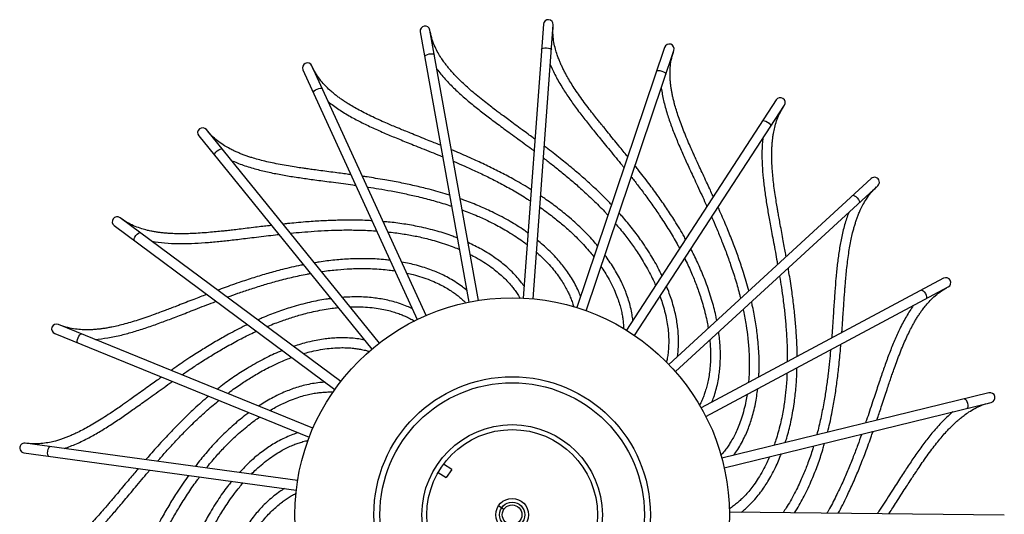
# Model space of a CAD drawing. Header units: millimetres. Extents: x -156 to 156, y -14 to 1729.
# Tile 2 of 7: x -146 to 154, y 137 to 288. Entities that reach past the tile are written whole.
import ezdxf

# ---------------------------------------------------------------- set-up
doc = ezdxf.new("R2010")
doc.units = ezdxf.units.MM

msp = doc.modelspace()

# ---------------------------------------------------------------- linework, layer by layer
at = {"color": 7, "linetype": 'Continuous', "lineweight": 25}
for p, q in [((-5.88, 202.74), (-20.71, 285.22)), ((13.87, 287.03), (7.72, 203.45)), ((10.71, 203.23), (16.86, 286.81)), ((-23.66, 284.69), (-8.84, 202.21)), ((50.8, 279.96), (24.06, 200.54)), ((26.9, 199.58), (53.64, 279)), ((-21.83, 198.14), (-56.7, 274.34)), ((-59.43, 273.09), (-24.56, 196.89)), ((84.81, 263.93), (39.16, 193.65)), ((41.67, 192.02), (87.33, 262.29)), ((-91.19, 252.97), (-38.46, 187.83)), ((-36.13, 189.72), (-88.86, 254.85)), ((113.77, 239.94), (52.07, 183.23)), ((54.1, 181.02), (115.8, 237.73)), ((-116.95, 225.57), (-49.68, 175.6)), ((-47.89, 178), (-115.16, 227.98)), ((135.85, 209.5), (61.99, 169.92)), ((63.41, 167.27), (137.27, 206.86)), ((-56.37, 163.73), (-133.95, 195.41)), ((-135.09, 192.63), (-57.5, 160.96)), ((149.67, 174.53), (68.29, 154.56)), ((69, 151.64), (150.39, 171.62)), ((-61.03, 147.8), (-144.05, 159.19)), ((-144.46, 156.22), (-61.44, 144.83)), ((-18.2, 150.26), (-15.72, 148.65)), ((-14.08, 151.16), (-16.56, 152.77)), ((-14.08, 151.16), (-15.72, 148.65)), ((1.84, 138.96), (0.17, 140.06)), ((154.36, 137.23), (70.56, 138.12))]:
    msp.add_line(p, q, dxfattribs=at)
at = {"color": 8, "linetype": 'Continuous', "lineweight": 25, "flags": 128}
for points in [[(13.31, 279.39), (13.44, 279.59), (13.77, 279.74), (14.27, 279.82), (14.84, 279.82)], [(14.84, 279.82), (15.41, 279.74), (15.89, 279.59), (16.2, 279.39), (16.3, 279.17)], [(-22.31, 277.16), (-22.23, 277.38), (-21.94, 277.61), (-21.48, 277.81), (-20.93, 277.95)], [(-20.93, 277.95), (-20.35, 278.02), (-19.85, 277.99), (-19.5, 277.87), (-19.35, 277.69)], [(48.36, 272.7), (48.53, 272.86), (48.9, 272.93), (49.39, 272.88), (49.95, 272.74)], [(49.95, 272.74), (50.48, 272.52), (50.91, 272.25), (51.16, 271.98), (51.2, 271.74)], [(-56.24, 266.13), (-56.23, 266.37), (-56, 266.66), (-55.61, 266.97), (-55.11, 267.25)], [(-55.11, 267.25), (-54.57, 267.45), (-54.08, 267.55), (-53.71, 267.52), (-53.52, 267.38)], [(80.64, 257.51), (80.85, 257.62), (81.22, 257.59), (81.69, 257.42), (82.2, 257.14)], [(82.2, 257.14), (82.65, 256.8), (83, 256.43), (83.17, 256.11), (83.16, 255.87)], [(-86.37, 247.02), (-86.42, 247.25), (-86.27, 247.59), (-85.97, 247.99), (-85.55, 248.38)], [(-85.55, 248.38), (-85.08, 248.71), (-84.63, 248.93), (-84.26, 248.99), (-84.04, 248.9)], [(108.13, 234.76), (108.36, 234.81), (108.71, 234.69), (109.13, 234.41), (109.55, 234.02)], [(109.55, 234.02), (109.91, 233.57), (110.15, 233.13), (110.24, 232.77), (110.16, 232.55)], [(-110.8, 221.01), (-110.9, 221.22), (-110.85, 221.59), (-110.65, 222.05), (-110.34, 222.53)], [(-110.34, 222.53), (-109.97, 222.97), (-109.58, 223.29), (-109.25, 223.45), (-109.01, 223.42)], [(129.1, 205.89), (129.34, 205.88), (129.65, 205.68), (129.98, 205.31), (130.29, 204.82)], [(130.29, 204.82), (130.53, 204.3), (130.65, 203.81), (130.65, 203.44), (130.52, 203.24)], [(-127.93, 191.33), (-127.68, 191.85), (-127.38, 192.26), (-127.1, 192.49), (-126.86, 192.52)], [(-128, 189.74), (-128.15, 189.92), (-128.19, 190.29), (-128.11, 190.79), (-127.93, 191.33)], [(142.24, 172.71), (142.46, 172.65), (142.71, 172.37), (142.94, 171.93), (143.12, 171.38)], [(143.12, 171.38), (143.22, 170.81), (143.22, 170.31), (143.13, 169.96), (142.95, 169.8)], [(-136.87, 155.18), (-137.06, 155.32), (-137.2, 155.67), (-137.25, 156.16), (-137.21, 156.74)], [(-137.21, 156.74), (-137.09, 157.3), (-136.91, 157.77), (-136.69, 158.07), (-136.47, 158.15)]]:
    msp.add_lwpolyline(points, dxfattribs=at)
at = {"color": 7, "linetype": 'Continuous', "lineweight": 25}
for radius in [66.22, 42.13, 40.31, 27.5, 26, 5, 3.85, 3]:
    msp.add_circle((4.35, 137.32), radius, dxfattribs=at)
for centre, start, end in [((15.36, 286.92), 355.79, 175.79), ((-22.18, 284.96), 10.19, 190.19), ((52.22, 279.48), 341.39, 161.39), ((-58.07, 273.72), 24.59, 204.59), ((86.07, 263.11), 326.99, 146.99), ((-90.03, 253.91), 38.99, 218.99), ((114.78, 238.83), 312.59, 132.59), ((-116.05, 226.78), 53.39, 233.39), ((136.56, 208.18), 298.19, 118.19), ((-134.52, 194.02), 67.79, 247.79), ((150.03, 173.08), 283.79, 103.79), ((-144.26, 157.71), 82.19, 262.19)]:
    msp.add_arc(centre, 1.5, start, end, dxfattribs=at)
for points, knots in [([(39.57, 246.62), (39.43, 246.8), (38.87, 247.49), (37.84, 248.75), (36.42, 250.49), (34.87, 252.37), (33.39, 254.19), (32.1, 255.77), (31.05, 257.07), (30.02, 258.37), (28.84, 259.86), (27.43, 261.69), (25.96, 263.66), (24.55, 265.64), (23.27, 267.54), (22.13, 269.34), (21.22, 270.88), (20.51, 272.17), (19.95, 273.25), (19.44, 274.31), (18.97, 275.37), (18.5, 276.5), (18.01, 277.86), (17.49, 279.54), (17.04, 281.56), (16.74, 283.85), (16.8, 285.45), (16.82, 286.29)], [0, 0, 0, 0, 0.011525, 0.042776, 0.080411, 0.12432, 0.166694, 0.202678, 0.232279, 0.256855, 0.293822, 0.338524, 0.389293, 0.439105, 0.487171, 0.533495, 0.578473, 0.607467, 0.636155, 0.664539, 0.692617, 0.721775, 0.756516, 0.805064, 0.861829, 0.926806, 1, 1, 1, 1]), ([(11.29, 251.95), (11.1, 252.09), (10.39, 252.61), (9.08, 253.58), (7.26, 254.91), (5.3, 256.35), (3.41, 257.74), (1.77, 258.95), (0.44, 259.95), (-0.89, 260.95), (-2.4, 262.1), (-4.22, 263.52), (-6.14, 265.06), (-8, 266.63), (-9.71, 268.15), (-11.26, 269.61), (-12.52, 270.87), (-13.54, 271.95), (-14.34, 272.86), (-15.1, 273.76), (-15.82, 274.67), (-16.55, 275.64), (-17.37, 276.84), (-18.29, 278.34), (-19.23, 280.18), (-20.09, 282.33), (-20.43, 283.89), (-20.62, 284.72)], [0, 0, 0, 0, 0.011525, 0.042776, 0.080411, 0.12432, 0.166694, 0.202678, 0.232279, 0.256855, 0.293822, 0.338524, 0.389293, 0.439105, 0.487171, 0.533495, 0.578473, 0.607467, 0.636155, 0.664539, 0.692617, 0.721775, 0.756516, 0.805064, 0.861829, 0.926806, 1, 1, 1, 1]), ([(65.65, 234.43), (65.55, 234.64), (65.19, 235.44), (64.5, 236.92), (63.55, 238.96), (62.53, 241.17), (61.54, 243.3), (60.69, 245.15), (59.99, 246.67), (59.31, 248.18), (58.55, 249.92), (57.64, 252.04), (56.7, 254.32), (55.83, 256.59), (55.06, 258.74), (54.4, 260.77), (53.9, 262.48), (53.54, 263.92), (53.26, 265.1), (53.03, 266.26), (52.84, 267.4), (52.67, 268.6), (52.53, 270.05), (52.45, 271.8), (52.51, 273.87), (52.79, 276.16), (53.24, 277.7), (53.48, 278.51)], [0, 0, 0, 0, 0.011525, 0.042776, 0.080411, 0.12432, 0.166694, 0.202678, 0.232279, 0.256855, 0.293822, 0.338524, 0.389293, 0.439105, 0.487171, 0.533495, 0.578473, 0.607467, 0.636155, 0.664539, 0.692617, 0.721775, 0.756516, 0.805064, 0.861829, 0.926806, 1, 1, 1, 1]), ([(-17.44, 250.07), (-17.66, 250.16), (-18.47, 250.49), (-19.98, 251.1), (-22.07, 251.94), (-24.33, 252.85), (-26.51, 253.72), (-28.39, 254.49), (-29.94, 255.12), (-31.47, 255.76), (-33.22, 256.5), (-35.34, 257.42), (-37.57, 258.44), (-39.77, 259.5), (-41.8, 260.54), (-43.67, 261.57), (-45.21, 262.48), (-46.45, 263.28), (-47.46, 263.95), (-48.42, 264.63), (-49.35, 265.33), (-50.29, 266.1), (-51.39, 267.05), (-52.65, 268.28), (-54.01, 269.83), (-55.38, 271.69), (-56.1, 273.12), (-56.49, 273.87)], [0, 0, 0, 0, 0.011525, 0.042776, 0.080411, 0.12432, 0.166694, 0.202678, 0.232279, 0.256855, 0.293822, 0.338524, 0.389293, 0.439105, 0.487171, 0.533495, 0.578473, 0.607467, 0.636155, 0.664539, 0.692617, 0.721775, 0.756516, 0.805064, 0.861829, 0.926806, 1, 1, 1, 1]), ([(-18.57, 273.34), (-17.77, 272.33), (-16.15, 270.26), (-13.29, 267.37), (-10.25, 264.59), (-7.1, 261.96), (-3.83, 259.4), (-0.98, 257.25), (1.4, 255.49), (3.39, 254.03), (5.58, 252.43), (7.91, 250.72), (9.75, 249.36), (10.78, 248.58), (11.02, 248.4)], [0, 0, 0, 0, 0.120917, 0.245245, 0.356221, 0.465888, 0.573118, 0.674275, 0.728411, 0.785094, 0.847768, 0.916007, 0.979718, 1, 1, 1, 1]), ([(15.97, 274.77), (16.5, 273.59), (17.56, 271.19), (19.6, 267.67), (21.86, 264.22), (24.26, 260.89), (26.79, 257.6), (29.02, 254.81), (30.88, 252.51), (32.44, 250.61), (34.17, 248.5), (35.99, 246.27), (37.44, 244.5), (38.24, 243.49), (38.44, 243.25)], [0, 0, 0, 0, 0.120917, 0.245245, 0.356221, 0.465888, 0.573118, 0.674275, 0.728411, 0.785094, 0.847768, 0.916007, 0.979718, 1, 1, 1, 1]), ([(49.79, 267.56), (50, 266.29), (50.44, 263.7), (51.54, 259.78), (52.87, 255.88), (54.36, 252.06), (55.99, 248.24), (57.46, 244.99), (58.69, 242.3), (59.73, 240.06), (60.88, 237.59), (62.1, 234.98), (63.05, 232.9), (63.58, 231.73), (63.71, 231.44)], [0, 0, 0, 0, 0.120917, 0.245245, 0.356221, 0.465888, 0.573118, 0.674275, 0.728411, 0.785094, 0.847768, 0.916007, 0.979718, 1, 1, 1, 1]), ([(-51.68, 263.37), (-50.65, 262.58), (-48.56, 260.99), (-45.08, 258.89), (-41.44, 256.96), (-37.74, 255.2), (-33.93, 253.53), (-30.64, 252.16), (-27.89, 251.05), (-25.61, 250.13), (-23.08, 249.11), (-20.41, 248.04), (-18.28, 247.18), (-17.1, 246.69), (-16.81, 246.57)], [0, 0, 0, 0, 0.120917, 0.245245, 0.356221, 0.465888, 0.573118, 0.674275, 0.728411, 0.785094, 0.847768, 0.916007, 0.979718, 1, 1, 1, 1]), ([(87.87, 216.13), (87.83, 216.37), (87.68, 217.23), (87.38, 218.83), (86.97, 221.05), (86.52, 223.44), (86.1, 225.75), (85.73, 227.75), (85.44, 229.39), (85.16, 231.03), (84.84, 232.9), (84.49, 235.18), (84.15, 237.62), (83.87, 240.04), (83.66, 242.32), (83.53, 244.45), (83.47, 246.23), (83.47, 247.71), (83.51, 248.92), (83.57, 250.1), (83.66, 251.25), (83.8, 252.46), (84.02, 253.9), (84.38, 255.62), (84.96, 257.61), (85.8, 259.75), (86.62, 261.13), (87.05, 261.86)], [0, 0, 0, 0, 0.011525, 0.042776, 0.080411, 0.12432, 0.166694, 0.202678, 0.232279, 0.256855, 0.293822, 0.338524, 0.389293, 0.439105, 0.487171, 0.533495, 0.578473, 0.607467, 0.636155, 0.664539, 0.692617, 0.721775, 0.756516, 0.805064, 0.861829, 0.926806, 1, 1, 1, 1]), ([(-44.79, 241.11), (-45.03, 241.14), (-45.9, 241.26), (-47.51, 241.48), (-49.75, 241.77), (-52.16, 242.08), (-54.49, 242.39), (-56.5, 242.66), (-58.15, 242.89), (-59.8, 243.13), (-61.68, 243.41), (-63.96, 243.78), (-66.38, 244.21), (-68.77, 244.69), (-70.99, 245.19), (-73.06, 245.73), (-74.77, 246.23), (-76.18, 246.68), (-77.33, 247.09), (-78.43, 247.51), (-79.49, 247.96), (-80.6, 248.46), (-81.9, 249.12), (-83.42, 249.99), (-85.13, 251.15), (-86.92, 252.62), (-87.98, 253.82), (-88.54, 254.45)], [0, 0, 0, 0, 0.011525, 0.042776, 0.080411, 0.12432, 0.166694, 0.202678, 0.232279, 0.256855, 0.293822, 0.338524, 0.389293, 0.439105, 0.487171, 0.533495, 0.578473, 0.607467, 0.636155, 0.664539, 0.692617, 0.721775, 0.756516, 0.805064, 0.861829, 0.926806, 1, 1, 1, 1]), ([(80.75, 252.17), (80.64, 250.88), (80.42, 248.27), (80.51, 244.2), (80.83, 240.09), (81.33, 236.02), (81.96, 231.91), (82.57, 228.4), (83.09, 225.49), (83.54, 223.06), (84.04, 220.39), (84.57, 217.55), (84.98, 215.3), (85.2, 214.03), (85.25, 213.72)], [0, 0, 0, 0, 0.120917, 0.245245, 0.356221, 0.465888, 0.573118, 0.674275, 0.728411, 0.785094, 0.847768, 0.916007, 0.979718, 1, 1, 1, 1]), ([(34.63, 231.94), (34.46, 232.13), (32.99, 233.74), (30.31, 236.31), (26.67, 239.66), (23.17, 242.67), (20.06, 245.22), (17.4, 247.32), (15.58, 248.72), (14.51, 249.53), (14.14, 249.81)], [0, 0, 0, 0, 0.027817, 0.233189, 0.397741, 0.563202, 0.73766, 0.844667, 0.945739, 1, 1, 1, 1]), ([(10.15, 236.5), (9.93, 236.64), (8.11, 237.84), (4.88, 239.66), (0.52, 242), (-3.62, 244.04), (-7.27, 245.73), (-10.37, 247.1), (-12.48, 248.01), (-13.71, 248.53), (-14.14, 248.71)], [0, 0, 0, 0, 0.027817, 0.233189, 0.397741, 0.563202, 0.73766, 0.844667, 0.945739, 1, 1, 1, 1]), ([(13.87, 246.24), (13.93, 246.2), (14.84, 245.5), (16.76, 244.01), (19.7, 241.65), (22.83, 239.03), (26.14, 236.11), (29.5, 232.93), (32.03, 230.41), (33.32, 228.96), (33.54, 228.71)], [0, 0, 0, 0, 0.008029, 0.136635, 0.284476, 0.444157, 0.60225, 0.782897, 0.96298, 1, 1, 1, 1]), ([(-81.27, 245.47), (-80.07, 244.97), (-77.66, 243.95), (-73.76, 242.78), (-69.76, 241.81), (-65.73, 241.03), (-61.63, 240.36), (-58.1, 239.85), (-55.16, 239.45), (-52.72, 239.13), (-50.02, 238.78), (-47.16, 238.4), (-44.89, 238.1), (-43.62, 237.92), (-43.31, 237.87)], [0, 0, 0, 0, 0.1209168, 0.2452447, 0.3562213, 0.465888, 0.5731184, 0.6742748, 0.7284114, 0.785094, 0.847768, 0.9160067, 0.9797185, 1, 1, 1, 1]), ([(-13.51, 245.19), (-13.45, 245.16), (-12.39, 244.71), (-10.16, 243.74), (-6.73, 242.19), (-3.05, 240.43), (0.89, 238.42), (4.93, 236.18), (8.01, 234.37), (9.62, 233.29), (9.9, 233.1)], [0, 0, 0, 0, 0.008029, 0.136635, 0.284476, 0.444157, 0.60225, 0.782897, 0.96298, 1, 1, 1, 1]), ([(57.21, 221.44), (57.09, 221.67), (56.07, 223.59), (54.11, 226.75), (51.42, 230.9), (48.78, 234.68), (46.4, 237.92), (44.34, 240.62), (42.93, 242.43), (42.09, 243.48), (41.8, 243.84)], [0, 0, 0, 0, 0.027817, 0.233189, 0.397741, 0.563202, 0.73766, 0.844667, 0.945739, 1, 1, 1, 1]), ([(-14.7, 234.83), (-14.94, 234.91), (-17, 235.61), (-20.59, 236.57), (-25.39, 237.76), (-29.91, 238.71), (-33.87, 239.44), (-37.21, 239.99), (-39.48, 240.35), (-40.8, 240.54), (-41.26, 240.61)], [0, 0, 0, 0, 0.027817, 0.233189, 0.397741, 0.563202, 0.73766, 0.844667, 0.945739, 1, 1, 1, 1]), ([(40.66, 240.45), (40.7, 240.4), (41.42, 239.5), (42.9, 237.57), (45.16, 234.56), (47.54, 231.24), (50.02, 227.59), (52.49, 223.67), (54.31, 220.6), (55.2, 218.88), (55.35, 218.58)], [0, 0, 0, 0, 0.008029, 0.136635, 0.284476, 0.444157, 0.60225, 0.782897, 0.96298, 1, 1, 1, 1]), ([(-39.77, 237.35), (-39.71, 237.34), (-38.57, 237.17), (-36.17, 236.79), (-32.46, 236.14), (-28.46, 235.35), (-24.15, 234.39), (-19.67, 233.22), (-16.24, 232.23), (-14.41, 231.58), (-14.09, 231.47)], [0, 0, 0, 0, 0.008029, 0.136635, 0.284476, 0.444157, 0.60225, 0.782897, 0.96298, 1, 1, 1, 1]), ([(104.85, 192.89), (104.87, 193.12), (104.93, 194), (105.04, 195.62), (105.2, 197.87), (105.36, 200.3), (105.52, 202.64), (105.66, 204.67), (105.79, 206.34), (105.92, 207.99), (106.09, 209.88), (106.31, 212.18), (106.59, 214.63), (106.92, 217.04), (107.28, 219.29), (107.68, 221.39), (108.07, 223.13), (108.44, 224.56), (108.77, 225.73), (109.13, 226.86), (109.5, 227.95), (109.94, 229.09), (110.51, 230.42), (111.29, 232), (112.34, 233.78), (113.69, 235.65), (114.82, 236.78), (115.42, 237.38)], [0, 0, 0, 0, 0.011525, 0.042776, 0.080411, 0.12432, 0.166694, 0.202678, 0.232279, 0.256855, 0.293822, 0.338524, 0.389293, 0.439105, 0.487171, 0.533495, 0.578473, 0.607467, 0.636155, 0.664539, 0.692617, 0.721775, 0.756516, 0.805064, 0.861829, 0.926806, 1, 1, 1, 1]), ([(30.39, 219.36), (30.08, 219.75), (28.75, 221.4), (25.93, 224.31), (22.14, 227.83), (18.17, 231.01), (15.2, 233.22), (13.44, 234.36), (13.02, 234.63)], [0, 0, 0, 0, 0.067853, 0.290873, 0.533117, 0.735893, 0.937346, 1, 1, 1, 1]), ([(9.17, 223.26), (8.78, 223.56), (7.08, 224.83), (3.61, 226.94), (-0.93, 229.41), (-5.56, 231.5), (-8.99, 232.9), (-10.98, 233.57), (-11.45, 233.72)], [0, 0, 0, 0, 0.067853, 0.290873, 0.533117, 0.735893, 0.937346, 1, 1, 1, 1]), ([(12.77, 231.19), (12.88, 231.12), (14.26, 230.2), (16.62, 228.41), (19.33, 226.22), (21.37, 224.44), (23.02, 222.91), (24.78, 221.17), (26.52, 219.32), (28.03, 217.59), (28.9, 216.5), (29.27, 216.03)], [0, 0, 0, 0, 0.017122, 0.212289, 0.382, 0.469787, 0.569444, 0.680958, 0.80279, 0.915077, 1, 1, 1, 1]), ([(76.47, 205.65), (76.41, 205.9), (75.9, 208.02), (74.79, 211.56), (73.21, 216.25), (71.6, 220.57), (70.09, 224.31), (68.77, 227.43), (67.85, 229.53), (67.31, 230.75), (67.12, 231.18)], [0, 0, 0, 0, 0.027817, 0.233189, 0.397741, 0.563202, 0.73766, 0.844667, 0.945739, 1, 1, 1, 1]), ([(-10.84, 230.33), (-10.72, 230.29), (-9.15, 229.74), (-6.42, 228.59), (-3.25, 227.16), (-0.83, 225.93), (1.15, 224.86), (3.29, 223.61), (5.43, 222.26), (7.33, 220.96), (8.44, 220.12), (8.92, 219.76)], [0, 0, 0, 0, 0.017122, 0.212289, 0.382, 0.469787, 0.569444, 0.680958, 0.80279, 0.915077, 1, 1, 1, 1]), ([(49.98, 210.31), (49.77, 210.76), (48.9, 212.69), (46.88, 216.22), (44.09, 220.56), (41.04, 224.63), (38.71, 227.5), (37.28, 229.05), (36.95, 229.41)], [0, 0, 0, 0, 0.067853, 0.290873, 0.533117, 0.735893, 0.937346, 1, 1, 1, 1]), ([(65.17, 228.18), (65.19, 228.12), (65.66, 227.07), (66.62, 224.84), (68.06, 221.35), (69.54, 217.55), (71.04, 213.39), (72.45, 208.99), (73.45, 205.56), (73.89, 203.67), (73.96, 203.35)], [0, 0, 0, 0, 0.008029, 0.136635, 0.284476, 0.444157, 0.60225, 0.782897, 0.96298, 1, 1, 1, 1]), ([(106.92, 229.56), (106.49, 228.34), (105.62, 225.86), (104.7, 221.9), (103.98, 217.85), (103.45, 213.78), (103.04, 209.64), (102.76, 206.08), (102.55, 203.13), (102.38, 200.67), (102.2, 197.96), (102, 195.08), (101.84, 192.8), (101.74, 191.52), (101.71, 191.21)], [0, 0, 0, 0, 0.120917, 0.245245, 0.356221, 0.465888, 0.573118, 0.674275, 0.728411, 0.785094, 0.847768, 0.916007, 0.979718, 1, 1, 1, 1]), ([(-69.06, 225.63), (-69.29, 225.6), (-70.17, 225.5), (-71.78, 225.31), (-74.02, 225.03), (-76.43, 224.74), (-78.77, 224.46), (-80.79, 224.22), (-82.45, 224.03), (-84.1, 223.85), (-85.99, 223.66), (-88.29, 223.45), (-90.74, 223.26), (-93.17, 223.13), (-95.45, 223.07), (-97.59, 223.07), (-99.37, 223.13), (-100.85, 223.22), (-102.06, 223.33), (-103.23, 223.46), (-104.37, 223.63), (-105.57, 223.84), (-106.99, 224.15), (-108.69, 224.62), (-110.63, 225.32), (-112.72, 226.3), (-114.05, 227.2), (-114.75, 227.67)], [0, 0, 0, 0, 0.011525, 0.042776, 0.080411, 0.12432, 0.166694, 0.202678, 0.232279, 0.256855, 0.293822, 0.338524, 0.389293, 0.439105, 0.487171, 0.533495, 0.578473, 0.607467, 0.636155, 0.664539, 0.692617, 0.721775, 0.756516, 0.805064, 0.861829, 0.926806, 1, 1, 1, 1]), ([(-38.35, 227.02), (-38.61, 227.04), (-40.78, 227.22), (-44.49, 227.25), (-49.44, 227.2), (-54.04, 227), (-58.06, 226.73), (-61.44, 226.43), (-63.72, 226.21), (-65.05, 226.07), (-65.52, 226.02)], [0, 0, 0, 0, 0.027817, 0.233189, 0.397741, 0.563202, 0.73766, 0.844667, 0.945739, 1, 1, 1, 1]), ([(-12.35, 221.76), (-12.81, 221.95), (-14.77, 222.76), (-18.65, 223.95), (-23.66, 225.2), (-28.67, 226.08), (-32.34, 226.58), (-34.43, 226.73), (-34.93, 226.76)], [0, 0, 0, 0, 0.0678531, 0.2908733, 0.5331171, 0.7358931, 0.9373455, 1, 1, 1, 1]), ([(35.85, 226.15), (35.94, 226.05), (37.05, 224.82), (38.89, 222.49), (40.97, 219.71), (42.5, 217.47), (43.72, 215.58), (44.99, 213.45), (46.21, 211.23), (47.25, 209.18), (47.82, 207.91), (48.07, 207.36)], [0, 0, 0, 0, 0.017122, 0.212289, 0.382, 0.469787, 0.569444, 0.680958, 0.80279, 0.915077, 1, 1, 1, 1]), ([(-105.47, 220.78), (-104.19, 220.59), (-101.6, 220.2), (-97.53, 220.04), (-93.41, 220.1), (-89.32, 220.34), (-85.18, 220.71), (-81.63, 221.1), (-78.69, 221.44), (-76.24, 221.74), (-73.54, 222.07), (-70.68, 222.42), (-68.41, 222.69), (-67.13, 222.83), (-66.82, 222.86)], [0, 0, 0, 0, 0.120917, 0.245245, 0.356221, 0.465888, 0.573118, 0.674275, 0.728411, 0.785094, 0.847768, 0.916007, 0.979718, 1, 1, 1, 1]), ([(-63.27, 223.24), (-63.2, 223.24), (-62.06, 223.36), (-59.64, 223.58), (-55.88, 223.88), (-51.8, 224.11), (-47.39, 224.25), (-42.76, 224.23), (-39.19, 224.13), (-37.26, 223.96), (-36.93, 223.93)], [0, 0, 0, 0, 0.008029, 0.136635, 0.284476, 0.444157, 0.60225, 0.782897, 0.96298, 1, 1, 1, 1]), ([(-33.5, 223.63), (-33.36, 223.62), (-31.71, 223.48), (-28.78, 223.05), (-25.35, 222.44), (-22.7, 221.86), (-20.52, 221.31), (-18.14, 220.64), (-15.73, 219.86), (-13.56, 219.07), (-12.28, 218.53), (-11.73, 218.3)], [0, 0, 0, 0, 0.017122, 0.212289, 0.382, 0.469787, 0.569444, 0.680958, 0.80279, 0.915077, 1, 1, 1, 1]), ([(7.98, 207.08), (7.65, 207.54), (6.9, 208.58), (5.55, 210.16), (3.97, 211.79), (2.35, 213.26), (0.74, 214.57), (-0.94, 215.82), (-2.84, 217.07), (-5.48, 218.67), (-7.67, 219.72), (-9.05, 220.38)], [0, 0, 0, 0, 0.088473, 0.201831, 0.316219, 0.419869, 0.512783, 0.602809, 0.702401, 0.811712, 1, 1, 1, 1]), ([(25.22, 203.99), (25.01, 204.51), (24.54, 205.7), (23.62, 207.58), (22.5, 209.54), (21.3, 211.37), (20.07, 213.04), (18.74, 214.67), (17.22, 216.36), (15.06, 218.56), (13.2, 220.12), (12.02, 221.1)], [0, 0, 0, 0, 0.088473, 0.201831, 0.316219, 0.419869, 0.512783, 0.602809, 0.702401, 0.811712, 1, 1, 1, 1]), ([(-8.4, 216.75), (-7.8, 216.44), (-6.38, 215.71), (-4.25, 214.42), (-2.1, 212.96), (-0.2, 211.49), (1.39, 210.1), (2.74, 208.77), (3.85, 207.54), (4.81, 206.36), (5.69, 205.15), (6.36, 204.14), (6.69, 203.53), (6.78, 203.36)], [0, 0, 0, 0, 0.084597, 0.200347, 0.32337, 0.433774, 0.535757, 0.629402, 0.718941, 0.793437, 0.875204, 0.965765, 1, 1, 1, 1]), ([(11.75, 217.43), (12.26, 216.98), (13.45, 215.92), (15.2, 214.14), (16.92, 212.19), (18.39, 210.29), (19.58, 208.55), (20.55, 206.93), (21.33, 205.46), (21.97, 204.07), (22.51, 202.69), (22.92, 201.53), (23.09, 200.84), (23.14, 200.64)], [0, 0, 0, 0, 0.084369, 0.199807, 0.322498, 0.432604, 0.534313, 0.627705, 0.717003, 0.791298, 0.872845, 0.963162, 1, 1, 1, 1]), ([(41.14, 196.7), (41.07, 197.26), (40.92, 198.53), (40.49, 200.58), (39.89, 202.76), (39.18, 204.83), (38.4, 206.76), (37.52, 208.66), (36.47, 210.67), (34.93, 213.35), (33.51, 215.32), (32.62, 216.56)], [0, 0, 0, 0, 0.088473, 0.201831, 0.316219, 0.419869, 0.512783, 0.602809, 0.702401, 0.811712, 1, 1, 1, 1]), ([(66.7, 196.67), (66.61, 197.16), (66.24, 199.25), (65.16, 203.16), (63.54, 208.06), (61.59, 212.76), (60.06, 216.13), (59.06, 217.98), (58.82, 218.41)], [0, 0, 0, 0, 0.067853, 0.290873, 0.533117, 0.735893, 0.937346, 1, 1, 1, 1]), ([(-59.31, 213.59), (-59.57, 213.54), (-61.71, 213.17), (-65.32, 212.28), (-70.1, 211), (-74.51, 209.66), (-78.33, 208.4), (-81.53, 207.27), (-83.69, 206.49), (-84.94, 206.02), (-85.38, 205.86)], [0, 0, 0, 0, 0.027817, 0.233189, 0.397741, 0.563202, 0.73766, 0.844667, 0.945739, 1, 1, 1, 1]), ([(-32.82, 214.95), (-33.31, 215.02), (-35.42, 215.32), (-39.47, 215.5), (-44.63, 215.47), (-49.71, 215.07), (-53.38, 214.65), (-55.45, 214.28), (-55.94, 214.19)], [0, 0, 0, 0, 0.0678531, 0.2908733, 0.5331171, 0.7358931, 0.9373455, 1, 1, 1, 1]), ([(-9.48, 205.79), (-9.91, 206.15), (-10.9, 206.97), (-12.61, 208.17), (-14.53, 209.35), (-16.47, 210.38), (-18.36, 211.25), (-20.3, 212.03), (-22.44, 212.78), (-25.4, 213.67), (-27.78, 214.14), (-29.29, 214.44)], [0, 0, 0, 0, 0.088473, 0.201831, 0.316219, 0.419869, 0.512783, 0.602809, 0.702401, 0.811712, 1, 1, 1, 1]), ([(56.95, 215.53), (57.01, 215.41), (57.78, 213.94), (58.98, 211.23), (60.3, 208.01), (61.23, 205.46), (61.94, 203.33), (62.65, 200.95), (63.28, 198.5), (63.77, 196.25), (64.01, 194.88), (64.11, 194.29)], [0, 0, 0, 0, 0.017122, 0.212289, 0.382, 0.469787, 0.569444, 0.680958, 0.80279, 0.915077, 1, 1, 1, 1]), ([(-82.51, 203.72), (-82.44, 203.75), (-81.37, 204.14), (-79.08, 204.96), (-75.51, 206.18), (-71.62, 207.42), (-67.38, 208.65), (-62.89, 209.78), (-59.41, 210.57), (-57.5, 210.89), (-57.17, 210.94)], [0, 0, 0, 0, 0.008029, 0.136635, 0.284476, 0.444157, 0.60225, 0.782897, 0.96298, 1, 1, 1, 1]), ([(-53.77, 211.51), (-53.64, 211.53), (-52, 211.81), (-49.06, 212.12), (-45.59, 212.38), (-42.88, 212.47), (-40.63, 212.49), (-38.15, 212.43), (-35.62, 212.27), (-33.33, 212.04), (-31.95, 211.84), (-31.36, 211.76)], [0, 0, 0, 0, 0.017122, 0.212289, 0.382, 0.469787, 0.569444, 0.680958, 0.80279, 0.915077, 1, 1, 1, 1]), ([(-27.75, 211.09), (-27.1, 210.93), (-25.54, 210.58), (-23.15, 209.86), (-20.7, 208.98), (-18.5, 208.03), (-16.62, 207.08), (-14.98, 206.12), (-13.6, 205.21), (-12.37, 204.3), (-11.22, 203.35), (-10.36, 202.58), (-9.92, 202.1), (-9.83, 202)], [0, 0, 0, 0, 0.085386, 0.202216, 0.326386, 0.437819, 0.540754, 0.635272, 0.725646, 0.800837, 0.883367, 0.974772, 1, 1, 1, 1]), ([(31.44, 213.07), (31.82, 212.51), (32.71, 211.18), (33.96, 209.03), (35.14, 206.71), (36.1, 204.51), (36.81, 202.53), (37.36, 200.71), (37.74, 199.1), (38.01, 197.59), (38.2, 196.12), (38.3, 194.92), (38.29, 194.23), (38.29, 194.05)], [0, 0, 0, 0, 0.08475, 0.200709, 0.323954, 0.434558, 0.536725, 0.630539, 0.72024, 0.794871, 0.876786, 0.96751, 1, 1, 1, 1]), ([(85.85, 210.2), (85.86, 210.13), (86.05, 209), (86.43, 206.6), (86.96, 202.87), (87.44, 198.82), (87.86, 194.42), (88.13, 189.8), (88.25, 186.23), (88.2, 184.29), (88.19, 183.96)], [0, 0, 0, 0, 0.008029, 0.136635, 0.284476, 0.444157, 0.60225, 0.782897, 0.96298, 1, 1, 1, 1]), ([(91.2, 185.57), (91.2, 185.83), (91.23, 188.01), (91.04, 191.71), (90.68, 196.65), (90.19, 201.23), (89.66, 205.23), (89.16, 208.58), (88.79, 210.84), (88.57, 212.16), (88.49, 212.62)], [0, 0, 0, 0, 0.027817, 0.233189, 0.397741, 0.563202, 0.73766, 0.844667, 0.945739, 1, 1, 1, 1]), ([(-88.71, 204.6), (-88.93, 204.51), (-89.75, 204.2), (-91.27, 203.61), (-93.37, 202.79), (-95.64, 201.9), (-97.82, 201.05), (-99.72, 200.32), (-101.28, 199.72), (-102.84, 199.14), (-104.62, 198.48), (-106.79, 197.7), (-109.12, 196.91), (-111.45, 196.18), (-113.64, 195.55), (-115.71, 195.02), (-117.45, 194.64), (-118.91, 194.36), (-120.1, 194.16), (-121.27, 194), (-122.42, 193.88), (-123.64, 193.79), (-125.09, 193.74), (-126.84, 193.77), (-128.9, 193.96), (-131.17, 194.39), (-132.68, 194.93), (-133.47, 195.22)], [0, 0, 0, 0, 0.011525, 0.042776, 0.080411, 0.12432, 0.166694, 0.202678, 0.232279, 0.256855, 0.293822, 0.338524, 0.389293, 0.439105, 0.487171, 0.533495, 0.578473, 0.607467, 0.636155, 0.664539, 0.692617, 0.721775, 0.756516, 0.805064, 0.861829, 0.926806, 1, 1, 1, 1]), ([(54.75, 185.69), (54.82, 186.25), (54.99, 187.52), (55.09, 189.6), (55.05, 191.86), (54.88, 194.05), (54.6, 196.11), (54.22, 198.17), (53.7, 200.38), (52.87, 203.35), (51.99, 205.61), (51.44, 207.04)], [0, 0, 0, 0, 0.088473, 0.201831, 0.316219, 0.419869, 0.512783, 0.602809, 0.702401, 0.811712, 1, 1, 1, 1]), ([(115.51, 166.15), (115.58, 166.37), (115.87, 167.21), (116.38, 168.75), (117.09, 170.89), (117.85, 173.2), (118.58, 175.43), (119.23, 177.36), (119.76, 178.94), (120.31, 180.51), (120.93, 182.3), (121.72, 184.47), (122.6, 186.77), (123.52, 189.03), (124.43, 191.12), (125.34, 193.05), (126.15, 194.64), (126.87, 195.94), (127.48, 196.99), (128.1, 197.99), (128.74, 198.95), (129.44, 199.95), (130.33, 201.1), (131.47, 202.43), (132.94, 203.89), (134.71, 205.37), (136.09, 206.19), (136.82, 206.62)], [0, 0, 0, 0, 0.011525, 0.042776, 0.080411, 0.12432, 0.166694, 0.202678, 0.232279, 0.256855, 0.293822, 0.338524, 0.389293, 0.439105, 0.487171, 0.533495, 0.578473, 0.607467, 0.636155, 0.664539, 0.692617, 0.721775, 0.756516, 0.805064, 0.861829, 0.926806, 1, 1, 1, 1]), ([(-122.78, 190.85), (-121.49, 190.98), (-118.88, 191.25), (-114.9, 192.1), (-110.93, 193.19), (-107.02, 194.44), (-103.1, 195.83), (-99.76, 197.08), (-97, 198.15), (-94.71, 199.04), (-92.17, 200.04), (-89.49, 201.08), (-87.35, 201.91), (-86.15, 202.36), (-85.86, 202.47)], [0, 0, 0, 0, 0.120917, 0.245245, 0.356221, 0.465888, 0.573118, 0.674275, 0.728411, 0.785094, 0.847768, 0.916007, 0.979718, 1, 1, 1, 1]), ([(-50.96, 203.27), (-51.45, 203.21), (-53.57, 202.98), (-57.54, 202.15), (-62.53, 200.83), (-67.34, 199.19), (-70.8, 197.87), (-72.71, 196.99), (-73.16, 196.78)], [0, 0, 0, 0, 0.067853, 0.290873, 0.533117, 0.735893, 0.937346, 1, 1, 1, 1]), ([(-26.07, 200.2), (-26.58, 200.44), (-27.74, 200.99), (-29.69, 201.73), (-31.85, 202.39), (-33.98, 202.9), (-36.03, 203.28), (-38.1, 203.55), (-40.37, 203.74), (-43.45, 203.87), (-45.88, 203.73), (-47.41, 203.65)], [0, 0, 0, 0, 0.088473, 0.201831, 0.316219, 0.419869, 0.512783, 0.602809, 0.702401, 0.811712, 1, 1, 1, 1]), ([(49.43, 203.96), (49.65, 203.32), (50.18, 201.81), (50.86, 199.42), (51.43, 196.88), (51.81, 194.5), (52.01, 192.4), (52.08, 190.51), (52.05, 188.86), (51.95, 187.33), (51.76, 185.86), (51.56, 184.69), (51.39, 184.05), (51.35, 183.89)], [0, 0, 0, 0, 0.085081, 0.201493, 0.325218, 0.436253, 0.538819, 0.632999, 0.72305, 0.797972, 0.880207, 0.971285, 1, 1, 1, 1]), ([(79.5, 179.3), (79.53, 179.79), (79.7, 181.91), (79.63, 185.97), (79.27, 191.12), (78.56, 196.16), (77.91, 199.8), (77.4, 201.84), (77.28, 202.32)], [0, 0, 0, 0, 0.067853, 0.290873, 0.533117, 0.735893, 0.937346, 1, 1, 1, 1]), ([(126.63, 201.16), (125.91, 200.08), (124.45, 197.9), (122.58, 194.29), (120.88, 190.54), (119.35, 186.73), (117.93, 182.83), (116.77, 179.45), (115.83, 176.65), (115.05, 174.3), (114.2, 171.72), (113.3, 168.98), (112.57, 166.81), (112.15, 165.59), (112.05, 165.3)], [0, 0, 0, 0, 0.120917, 0.245245, 0.356221, 0.465888, 0.573118, 0.674275, 0.728411, 0.785094, 0.847768, 0.916007, 0.979718, 1, 1, 1, 1]), ([(-70.39, 194.72), (-70.27, 194.78), (-68.76, 195.45), (-65.98, 196.48), (-62.69, 197.6), (-60.08, 198.37), (-57.91, 198.94), (-55.49, 199.5), (-53, 199.97), (-50.73, 200.33), (-49.35, 200.47), (-48.75, 200.54)], [0, 0, 0, 0, 0.017122, 0.212289, 0.382, 0.469787, 0.569444, 0.680958, 0.80279, 0.915077, 1, 1, 1, 1]), ([(-45.09, 200.78), (-44.42, 200.8), (-42.82, 200.84), (-40.33, 200.74), (-37.74, 200.5), (-35.37, 200.12), (-33.31, 199.67), (-31.48, 199.15), (-29.92, 198.61), (-28.5, 198.04), (-27.16, 197.41), (-26.08, 196.84), (-25.49, 196.46), (-25.33, 196.36)], [0, 0, 0, 0, 0.084557, 0.200253, 0.323218, 0.43357, 0.535505, 0.629106, 0.718603, 0.793064, 0.874793, 0.965311, 1, 1, 1, 1]), ([(74.74, 199.99), (74.77, 199.86), (75.15, 198.24), (75.65, 195.32), (76.13, 191.88), (76.39, 189.18), (76.55, 186.93), (76.64, 184.46), (76.64, 181.92), (76.56, 179.62), (76.45, 178.24), (76.4, 177.64)], [0, 0, 0, 0, 0.017122, 0.212289, 0.382, 0.469787, 0.569444, 0.680958, 0.80279, 0.915077, 1, 1, 1, 1]), ([(-76.28, 195.36), (-76.52, 195.25), (-78.5, 194.36), (-81.77, 192.6), (-86.08, 190.17), (-90.02, 187.78), (-93.41, 185.6), (-96.23, 183.72), (-98.12, 182.42), (-99.22, 181.66), (-99.6, 181.39)], [0, 0, 0, 0, 0.0278173, 0.233189, 0.3977409, 0.5632022, 0.7376602, 0.844667, 0.9457393, 1, 1, 1, 1]), ([(-96.29, 180.03), (-96.24, 180.07), (-95.29, 180.73), (-93.28, 182.09), (-90.13, 184.16), (-86.67, 186.32), (-82.87, 188.57), (-78.8, 190.78), (-75.62, 192.41), (-73.85, 193.19), (-73.54, 193.33)], [0, 0, 0, 0, 0.008029, 0.136635, 0.284476, 0.444157, 0.60225, 0.782897, 0.96298, 1, 1, 1, 1]), ([(65.2, 171.63), (65.41, 172.16), (65.88, 173.35), (66.49, 175.34), (67.02, 177.54), (67.4, 179.7), (67.64, 181.76), (67.79, 183.85), (67.84, 186.12), (67.77, 189.21), (67.48, 191.62), (67.3, 193.14)], [0, 0, 0, 0, 0.088473, 0.201831, 0.316219, 0.419869, 0.512783, 0.602809, 0.702401, 0.811712, 1, 1, 1, 1]), ([(-40.75, 190.66), (-41.3, 190.77), (-42.56, 191.01), (-44.64, 191.24), (-46.9, 191.35), (-49.09, 191.31), (-51.16, 191.16), (-53.24, 190.91), (-55.48, 190.54), (-58.5, 189.89), (-60.81, 189.16), (-62.28, 188.69)], [0, 0, 0, 0, 0.088473, 0.201831, 0.316219, 0.419869, 0.512783, 0.602809, 0.702401, 0.811712, 1, 1, 1, 1]), ([(64.59, 190.65), (64.64, 189.98), (64.78, 188.39), (64.84, 185.9), (64.76, 183.3), (64.54, 180.91), (64.21, 178.82), (63.81, 176.97), (63.37, 175.38), (62.89, 173.92), (62.34, 172.54), (61.84, 171.42), (61.49, 170.81), (61.4, 170.63)], [0, 0, 0, 0, 0.08446, 0.200021, 0.322844, 0.433068, 0.534885, 0.628378, 0.717771, 0.792146, 0.873781, 0.964194, 1, 1, 1, 1]), ([(100.47, 162.46), (100.54, 162.71), (101.11, 164.81), (101.84, 168.45), (102.72, 173.31), (103.39, 177.88), (103.87, 181.88), (104.21, 185.25), (104.42, 187.54), (104.53, 188.87), (104.57, 189.33)], [0, 0, 0, 0, 0.0278173, 0.233189, 0.3977409, 0.5632022, 0.7376602, 0.844667, 0.9457393, 1, 1, 1, 1]), ([(-65.62, 187.44), (-66.09, 187.26), (-68.07, 186.51), (-71.71, 184.72), (-76.22, 182.21), (-80.48, 179.41), (-83.49, 177.27), (-85.12, 175.95), (-85.51, 175.63)], [0, 0, 0, 0, 0.067853, 0.290873, 0.533117, 0.735893, 0.937346, 1, 1, 1, 1]), ([(-59.32, 186.49), (-58.67, 186.68), (-57.13, 187.11), (-54.7, 187.64), (-52.13, 188.05), (-49.74, 188.27), (-47.63, 188.34), (-45.74, 188.3), (-44.09, 188.16), (-42.57, 187.96), (-41.11, 187.68), (-39.91, 187.4), (-39.24, 187.17), (-39.04, 187.11)], [0, 0, 0, 0, 0.084378, 0.199829, 0.322533, 0.432651, 0.534371, 0.627773, 0.717081, 0.791384, 0.87294, 0.963266, 1, 1, 1, 1]), ([(101.42, 187.64), (101.41, 187.58), (101.31, 186.43), (101.08, 184.01), (100.66, 180.27), (100.12, 176.22), (99.44, 171.86), (98.55, 167.32), (97.78, 163.83), (97.25, 161.96), (97.16, 161.64)], [0, 0, 0, 0, 0.008029, 0.136635, 0.284476, 0.444157, 0.60225, 0.782897, 0.96298, 1, 1, 1, 1]), ([(-82.32, 174.33), (-82.22, 174.41), (-80.92, 175.44), (-78.48, 177.13), (-75.57, 179.04), (-73.24, 180.42), (-71.27, 181.52), (-69.07, 182.66), (-66.78, 183.74), (-64.67, 184.65), (-63.36, 185.14), (-62.8, 185.35)], [0, 0, 0, 0, 0.017122, 0.212289, 0.382, 0.469787, 0.569444, 0.680958, 0.80279, 0.915077, 1, 1, 1, 1]), ([(88.12, 180.52), (88.11, 180.38), (88.08, 178.72), (87.83, 175.77), (87.44, 172.31), (87.02, 169.63), (86.62, 167.42), (86.09, 165), (85.46, 162.54), (84.81, 160.34), (84.36, 159.02), (84.16, 158.46)], [0, 0, 0, 0, 0.017122, 0.212289, 0.382, 0.469787, 0.569444, 0.680958, 0.80279, 0.915077, 1, 1, 1, 1]), ([(87.57, 159.29), (87.73, 159.76), (88.42, 161.77), (89.36, 165.72), (90.3, 170.8), (90.86, 175.85), (91.13, 179.54), (91.15, 181.64), (91.15, 182.14)], [0, 0, 0, 0, 0.067853, 0.290873, 0.533117, 0.735893, 0.937346, 1, 1, 1, 1]), ([(-102.52, 179.34), (-102.71, 179.2), (-103.43, 178.69), (-104.75, 177.74), (-106.58, 176.43), (-108.55, 175.01), (-110.46, 173.64), (-112.12, 172.45), (-113.48, 171.49), (-114.84, 170.54), (-116.4, 169.46), (-118.32, 168.17), (-120.38, 166.82), (-122.45, 165.54), (-124.42, 164.38), (-126.29, 163.35), (-127.88, 162.54), (-129.22, 161.91), (-130.33, 161.42), (-131.42, 160.98), (-132.5, 160.57), (-133.66, 160.18), (-135.05, 159.77), (-136.76, 159.37), (-138.8, 159.04), (-141.11, 158.89), (-142.7, 159.04), (-143.54, 159.12)], [0, 0, 0, 0, 0.011525, 0.042776, 0.080411, 0.12432, 0.166694, 0.202678, 0.232279, 0.256855, 0.293822, 0.338524, 0.389293, 0.439105, 0.487171, 0.533495, 0.578473, 0.607467, 0.636155, 0.664539, 0.692617, 0.721775, 0.756516, 0.805064, 0.861829, 0.926806, 1, 1, 1, 1]), ([(-132.1, 157.55), (-130.88, 158), (-128.42, 158.91), (-124.78, 160.73), (-121.2, 162.76), (-117.73, 164.95), (-114.28, 167.27), (-111.36, 169.31), (-108.95, 171.03), (-106.94, 172.47), (-104.74, 174.06), (-102.4, 175.74), (-100.53, 177.07), (-99.48, 177.81), (-99.22, 177.99)], [0, 0, 0, 0, 0.120917, 0.245245, 0.356221, 0.465888, 0.573118, 0.674275, 0.728411, 0.785094, 0.847768, 0.916007, 0.979718, 1, 1, 1, 1]), ([(-52.6, 177.77), (-53.16, 177.73), (-54.44, 177.66), (-56.51, 177.36), (-58.72, 176.9), (-60.84, 176.32), (-62.81, 175.67), (-64.76, 174.91), (-66.84, 173.98), (-69.6, 172.61), (-71.66, 171.32), (-72.96, 170.51)], [0, 0, 0, 0, 0.088473, 0.201831, 0.316219, 0.419869, 0.512783, 0.602809, 0.702401, 0.811712, 1, 1, 1, 1]), ([(-69.55, 169.12), (-68.96, 169.45), (-67.58, 170.26), (-65.36, 171.37), (-62.97, 172.41), (-60.71, 173.22), (-58.68, 173.81), (-56.84, 174.24), (-55.21, 174.52), (-53.69, 174.7), (-52.2, 174.8), (-51, 174.82), (-50.32, 174.77), (-50.14, 174.76)], [0, 0, 0, 0, 0.084795, 0.200815, 0.324125, 0.434786, 0.537008, 0.630871, 0.720619, 0.795289, 0.877248, 0.96802, 1, 1, 1, 1]), ([(71.82, 155.43), (72.15, 155.88), (72.91, 156.91), (74, 158.7), (75.06, 160.69), (75.96, 162.69), (76.7, 164.63), (77.37, 166.62), (77.98, 168.8), (78.68, 171.81), (79, 174.22), (79.2, 175.74)], [0, 0, 0, 0, 0.088473, 0.201831, 0.316219, 0.419869, 0.512783, 0.602809, 0.702401, 0.811712, 1, 1, 1, 1]), ([(-88.18, 173.48), (-88.38, 173.32), (-90.08, 171.96), (-92.81, 169.45), (-96.39, 166.02), (-99.61, 162.72), (-102.35, 159.77), (-104.61, 157.25), (-106.12, 155.52), (-106.99, 154.5), (-107.3, 154.15)], [0, 0, 0, 0, 0.027817, 0.233189, 0.397741, 0.563202, 0.73766, 0.844667, 0.945739, 1, 1, 1, 1]), ([(-103.75, 153.66), (-103.71, 153.71), (-102.96, 154.58), (-101.34, 156.4), (-98.81, 159.19), (-95.99, 162.15), (-92.87, 165.27), (-89.49, 168.42), (-86.81, 170.79), (-85.29, 171.99), (-85.02, 172.19)], [0, 0, 0, 0, 0.008029, 0.136635, 0.284476, 0.444157, 0.60225, 0.782897, 0.96298, 1, 1, 1, 1]), ([(75.96, 174), (75.85, 173.33), (75.58, 171.76), (75.02, 169.33), (74.3, 166.83), (73.48, 164.57), (72.65, 162.63), (71.8, 160.94), (70.98, 159.5), (70.15, 158.22), (69.28, 157.01), (68.51, 156.05), (68.02, 155.54), (67.88, 155.39)], [0, 0, 0, 0, 0.084423, 0.199935, 0.322705, 0.432881, 0.534654, 0.628107, 0.717461, 0.791804, 0.873403, 0.963778, 1, 1, 1, 1]), ([(119.19, 137.6), (119.31, 137.8), (119.79, 138.53), (120.68, 139.9), (121.89, 141.8), (123.2, 143.85), (124.47, 145.83), (125.58, 147.53), (126.49, 148.93), (127.4, 150.32), (128.46, 151.9), (129.76, 153.8), (131.18, 155.81), (132.63, 157.77), (134.04, 159.57), (135.4, 161.21), (136.58, 162.55), (137.6, 163.63), (138.45, 164.49), (139.3, 165.31), (140.16, 166.08), (141.09, 166.87), (142.23, 167.77), (143.67, 168.77), (145.45, 169.83), (147.54, 170.82), (149.07, 171.26), (149.89, 171.5)], [0, 0, 0, 0, 0.011525, 0.042776, 0.080411, 0.12432, 0.166694, 0.202678, 0.232279, 0.256855, 0.293822, 0.338524, 0.389293, 0.439105, 0.487171, 0.533495, 0.578473, 0.607467, 0.636155, 0.664539, 0.692617, 0.721775, 0.756516, 0.805064, 0.861829, 0.926806, 1, 1, 1, 1]), ([(-75.89, 168.46), (-76.29, 168.18), (-78.03, 166.95), (-81.11, 164.31), (-84.85, 160.76), (-88.28, 157), (-90.67, 154.17), (-91.92, 152.48), (-92.21, 152.08)], [0, 0, 0, 0, 0.067853, 0.290873, 0.533117, 0.735893, 0.937346, 1, 1, 1, 1]), ([(138.67, 168.74), (137.7, 167.88), (135.75, 166.13), (133.03, 163.1), (130.45, 159.89), (128.03, 156.58), (125.67, 153.15), (123.71, 150.17), (122.1, 147.69), (120.77, 145.61), (119.31, 143.32), (117.75, 140.9), (116.51, 138.97), (115.8, 137.9), (115.63, 137.64)], [0, 0, 0, 0, 0.120917, 0.245245, 0.356221, 0.465888, 0.573118, 0.674275, 0.728411, 0.785094, 0.847768, 0.916007, 0.979718, 1, 1, 1, 1]), ([(-88.8, 151.61), (-88.72, 151.72), (-87.72, 153.04), (-85.78, 155.28), (-83.43, 157.85), (-81.52, 159.77), (-79.89, 161.33), (-78.04, 162.98), (-76.09, 164.59), (-74.27, 166), (-73.13, 166.79), (-72.64, 167.14)], [0, 0, 0, 0, 0.017122, 0.212289, 0.382, 0.469787, 0.569444, 0.680958, 0.80279, 0.915077, 1, 1, 1, 1]), ([(-60.87, 162.33), (-61.4, 162.16), (-62.62, 161.77), (-64.56, 160.97), (-66.58, 159.97), (-68.49, 158.89), (-70.23, 157.76), (-71.94, 156.54), (-73.72, 155.13), (-76.05, 153.11), (-77.72, 151.35), (-78.78, 150.24)], [0, 0, 0, 0, 0.0884726, 0.201831, 0.3162191, 0.4198695, 0.5127828, 0.6028086, 0.7024005, 0.8117119, 1, 1, 1, 1]), ([(103.7, 137.76), (103.83, 137.99), (104.91, 139.88), (106.52, 143.22), (108.58, 147.72), (110.36, 151.98), (111.82, 155.73), (112.99, 158.91), (113.77, 161.07), (114.2, 162.34), (114.36, 162.78)], [0, 0, 0, 0, 0.027817, 0.233189, 0.397741, 0.563202, 0.73766, 0.844667, 0.945739, 1, 1, 1, 1]), ([(-75.13, 149.74), (-74.65, 150.21), (-73.51, 151.33), (-71.63, 152.97), (-69.58, 154.56), (-67.59, 155.91), (-65.78, 156.99), (-64.1, 157.86), (-62.59, 158.54), (-61.16, 159.09), (-59.75, 159.55), (-58.61, 159.87), (-57.95, 159.99), (-57.79, 160.02)], [0, 0, 0, 0, 0.085043, 0.201403, 0.325074, 0.436059, 0.538579, 0.632718, 0.722728, 0.797617, 0.879815, 0.970853, 1, 1, 1, 1]), ([(90.42, 137.91), (90.69, 138.32), (91.86, 140.1), (93.75, 143.69), (95.92, 148.37), (97.72, 153.13), (98.91, 156.64), (99.44, 158.67), (99.57, 159.15)], [0, 0, 0, 0, 0.0678531, 0.2908733, 0.5331171, 0.7358931, 0.9373455, 1, 1, 1, 1]), ([(110.88, 161.92), (110.86, 161.86), (110.48, 160.78), (109.65, 158.49), (108.32, 154.97), (106.79, 151.18), (105.04, 147.13), (103.05, 142.95), (101.44, 139.76), (100.46, 138.09), (100.29, 137.8)], [0, 0, 0, 0, 0.008029, 0.136635, 0.284476, 0.444157, 0.60225, 0.782897, 0.96298, 1, 1, 1, 1]), ([(96.23, 158.33), (96.19, 158.2), (95.75, 156.6), (94.77, 153.8), (93.53, 150.55), (92.46, 148.06), (91.52, 146.02), (90.41, 143.8), (89.19, 141.58), (88.01, 139.6), (87.24, 138.44), (86.91, 137.94)], [0, 0, 0, 0, 0.017122, 0.212289, 0.382, 0.469787, 0.569444, 0.680958, 0.80279, 0.915077, 1, 1, 1, 1]), ([(82.83, 155.04), (82.55, 154.42), (81.91, 152.96), (80.76, 150.75), (79.44, 148.51), (78.09, 146.52), (76.8, 144.85), (75.56, 143.42), (74.4, 142.24), (73.28, 141.2), (72.13, 140.25), (71.21, 139.55), (70.66, 139.2), (70.54, 139.13)], [0, 0, 0, 0, 0.0853527, 0.2021369, 0.3262583, 0.4376481, 0.5405422, 0.6350236, 0.7253623, 0.8005238, 0.8830217, 0.9743912, 1, 1, 1, 1]), ([(74.2, 138.08), (74.64, 138.44), (75.63, 139.25), (77.13, 140.7), (78.65, 142.38), (80.01, 144.09), (81.22, 145.78), (82.36, 147.54), (83.49, 149.5), (84.92, 152.24), (85.83, 154.49), (86.4, 155.92)], [0, 0, 0, 0, 0.088473, 0.201831, 0.316219, 0.419869, 0.512783, 0.602809, 0.702401, 0.811712, 1, 1, 1, 1]), ([(-109.61, 151.44), (-109.76, 151.26), (-110.33, 150.59), (-111.38, 149.34), (-112.82, 147.61), (-114.38, 145.74), (-115.89, 143.94), (-117.2, 142.38), (-118.28, 141.11), (-119.36, 139.85), (-120.6, 138.42), (-122.13, 136.69), (-123.8, 134.88), (-125.48, 133.12), (-127.1, 131.5), (-128.66, 130.04), (-130, 128.87), (-131.14, 127.92), (-132.09, 127.17), (-133.04, 126.47), (-133.99, 125.81), (-135.01, 125.14), (-136.25, 124.4), (-137.81, 123.58), (-139.71, 122.76), (-141.9, 122.04), (-143.48, 121.79), (-144.32, 121.66)], [0, 0, 0, 0, 0.011525, 0.042776, 0.080411, 0.12432, 0.166694, 0.202678, 0.232279, 0.256855, 0.293822, 0.338524, 0.389293, 0.439105, 0.487171, 0.533495, 0.578473, 0.607467, 0.636155, 0.664539, 0.692617, 0.721775, 0.756516, 0.805064, 0.861829, 0.926806, 1, 1, 1, 1]), ([(-132.84, 122.98), (-131.77, 123.72), (-129.61, 125.21), (-126.54, 127.88), (-123.58, 130.74), (-120.76, 133.72), (-118, 136.82), (-115.68, 139.53), (-113.77, 141.8), (-112.19, 143.69), (-110.45, 145.78), (-108.6, 147.99), (-107.12, 149.74), (-106.29, 150.72), (-106.08, 150.96)], [0, 0, 0, 0, 0.1209168, 0.2452447, 0.3562213, 0.465888, 0.5731184, 0.6742748, 0.7284114, 0.785094, 0.847768, 0.9160067, 0.9797185, 1, 1, 1, 1]), ([(-94.27, 149.33), (-94.42, 149.13), (-95.73, 147.39), (-97.75, 144.27), (-100.36, 140.07), (-102.66, 136.07), (-104.58, 132.53), (-106.14, 129.52), (-107.18, 127.47), (-107.77, 126.27), (-107.97, 125.86)], [0, 0, 0, 0, 0.027817, 0.233189, 0.397741, 0.563202, 0.73766, 0.844667, 0.945739, 1, 1, 1, 1]), ([(-104.42, 126.27), (-104.39, 126.33), (-103.88, 127.35), (-102.77, 129.52), (-101, 132.85), (-99.01, 136.41), (-96.77, 140.21), (-94.27, 144.11), (-92.27, 147.07), (-91.09, 148.61), (-90.89, 148.87)], [0, 0, 0, 0, 0.008029, 0.136635, 0.284476, 0.444157, 0.60225, 0.782897, 0.96298, 1, 1, 1, 1]), ([(-81.11, 147.53), (-81.43, 147.15), (-82.81, 145.53), (-85.14, 142.21), (-87.88, 137.84), (-90.26, 133.34), (-91.88, 130.01), (-92.66, 128.06), (-92.85, 127.6)], [0, 0, 0, 0, 0.067853, 0.290873, 0.533117, 0.735893, 0.937346, 1, 1, 1, 1]), ([(-89.43, 128), (-89.38, 128.12), (-88.74, 129.65), (-87.42, 132.3), (-85.78, 135.37), (-84.41, 137.71), (-83.21, 139.62), (-81.83, 141.68), (-80.35, 143.73), (-78.93, 145.54), (-78.02, 146.6), (-77.63, 147.05)], [0, 0, 0, 0, 0.0171217, 0.2122894, 0.3820003, 0.4697867, 0.5694439, 0.6809576, 0.8027904, 0.915077, 1, 1, 1, 1]), ([(-65.04, 145.33), (-65.52, 145.03), (-66.6, 144.34), (-68.27, 143.09), (-69.99, 141.62), (-71.56, 140.09), (-72.97, 138.57), (-74.32, 136.96), (-75.69, 135.15), (-77.45, 132.62), (-78.63, 130.5), (-79.38, 129.16)], [0, 0, 0, 0, 0.0884726, 0.201831, 0.3162191, 0.4198695, 0.5127828, 0.6028086, 0.7024005, 0.8117119, 1, 1, 1, 1]), ([(-75.72, 129.58), (-75.38, 130.16), (-74.55, 131.53), (-73.14, 133.58), (-71.54, 135.64), (-69.95, 137.44), (-68.47, 138.93), (-67.06, 140.19), (-65.76, 141.23), (-64.52, 142.12), (-63.26, 142.91), (-62.2, 143.52), (-61.55, 143.82), (-61.37, 143.91)], [0, 0, 0, 0, 0.084432, 0.199956, 0.322739, 0.432927, 0.534711, 0.628173, 0.717537, 0.791888, 0.873496, 0.963879, 1, 1, 1, 1])]:
    msp.add_open_spline(points, degree=3, knots=knots, dxfattribs=at)

doc.saveas('drawing.dxf')
